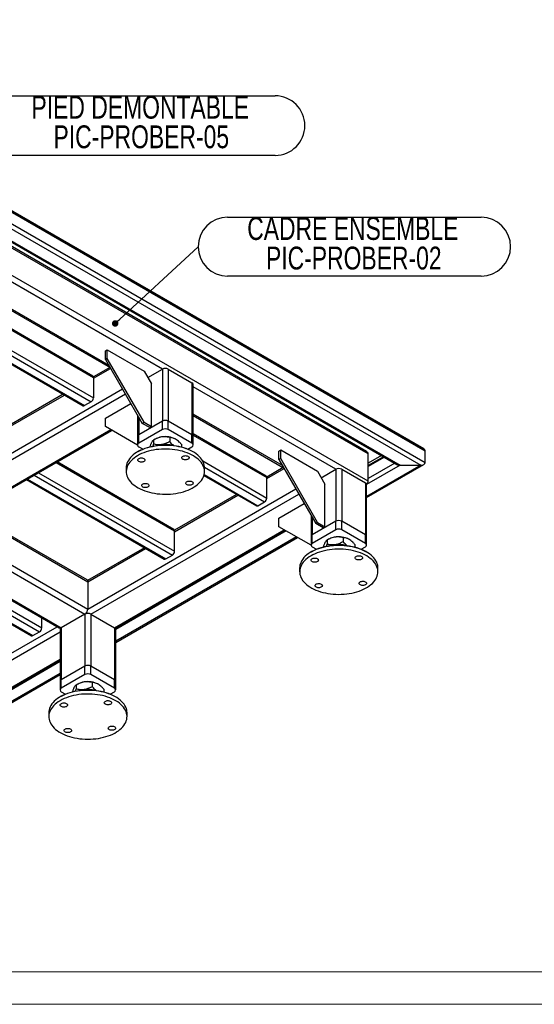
# Model space of a CAD drawing. Header units: millimetres. Extents: x 5 to 589, y 5 to 415.
# Tile 17 of 26: x 375 to 454, y 5 to 156. Entities that reach past the tile are written whole.
import ezdxf

# ---------------------------------------------------------------- set-up
doc = ezdxf.new("R2010")
doc.units = ezdxf.units.MM
doc.layers.add('NOTES', color=6, linetype='Continuous')
doc.layers.add('TRAIT-FORT', color=4, linetype='Continuous', lineweight=25)
doc.styles.add('SLDTEXTSTYLE0', font='TXT', dxfattribs={"width": 0.75})
doc.dimstyles.new('SLDDIMSTYLE1', dxfattribs={"dimtxt": 0.18, "dimasz": 1, "dimexe": 0, "dimexo": 0.0625, "dimgap": 0, "dimtad": 0, "dimtih": 1, "dimtoh": 1, "dimdec": 0, "dimrnd": 1e-09, "dimzin": 0, "dimdsep": 46, "dimtxsty": 'Standard', "dimblk1": 'DOT', "dimblk2": 'DOT', "dimsah": 1, "dimcen": 0.09, "dimadec": 0, "dimazin": 0, "dimtfac": 1, "dimtdec": 0, "dimtofl": 0, "dimtmove": 0, "dimatfit": 3, "dimldrblk": 'DOT', "dimfxl": 1, "dimfrac": 2, "dimtolj": 1, "dimtzin": 0, "dimarcsym": 0})

# ---------------------------------------------------------------- blocks, each defined once
blk = doc.blocks.new('SW_NOTE_7')
at = {"layer": 'NOTES', "color": 0}
for p, q in [((4.57, 4.57), (45.32, 4.57)), ((45.32, -4.57), (4.57, -4.57))]:
    blk.add_line(p, q, dxfattribs=at)
for centre, start, end in [((4.57, 0), 90, 270), ((45.32, 0), 270, 90)]:
    blk.add_arc(centre, 4.57, start, end, dxfattribs=at)
at = {"layer": 'NOTES', "color": 0, "char_height": 3.5, "attachment_point": 2, "style": 'SLDTEXTSTYLE0'}
for s, insert in [('PIED DEMONTABLE', (24.66, 4.57)), ('PIC-PROBER-05', (24.82, 0.04))]:
    blk.add_mtext(s, dxfattribs=dict(at, insert=insert))
blk = doc.blocks.new('SW_NOTE_13')
at = {"layer": 'NOTES', "color": 0}
for p, q in [((4.51, 4.51), (43.38, 4.51)), ((43.38, -4.51), (4.51, -4.51))]:
    blk.add_line(p, q, dxfattribs=at)
for centre, start, end in [((4.51, 0), 90, 270), ((43.38, 0), 270, 90)]:
    blk.add_arc(centre, 4.51, start, end, dxfattribs=at)
at = {"layer": 'NOTES', "color": 0, "char_height": 3.5, "attachment_point": 2, "style": 'SLDTEXTSTYLE0'}
for s, insert in [('CADRE ENSEMBLE', (23.7, 4.54)), ('PIC-PROBER-02', (23.85, 0.01))]:
    blk.add_mtext(s, dxfattribs=dict(at, insert=insert))
blk = doc.blocks.new('_Dot')
at = {"color": 0, "linetype": 'ByBlock', "lineweight": -2}
blk.add_line((-0.5, 0), (-1, 0), dxfattribs=at)
at = {"color": 0, "linetype": 'ByBlock', "const_width": 0.5}
blk.add_lwpolyline([(-0.25, 0, 1), (0.25, 0, 1)], format="xyb", close=True, dxfattribs=at)

msp = doc.modelspace()

# ---------------------------------------------------------------- linework, layer by layer
at = {"color": 7, "linetype": 'Continuous', "lineweight": 18}
for p, q in [((10, 10), (584, 10)), ((5, 5), (589, 5))]:
    msp.add_line(p, q, dxfattribs=at)
at = {"layer": 'TRAIT-FORT', "color": 4, "linetype": 'Continuous', "lineweight": 25}
for p, q in [((437.45768, 90.1387), (319.20202, 158.40625)), ((319.20202, 158.24388), (437.65654, 89.86154)), ((319.20202, 156.41483), (437.65654, 88.03248)), ((319.20202, 155.63101), (436.97772, 87.64055)), ((319.20202, 153.80226), (433.80988, 87.64055)), ((319.20202, 153.63996), (433.32992, 87.75532)), ((428.67984, 89.74117), (351.44609, 134.32726)), ((428.94499, 89.37161), (351.44609, 134.11078)), ((397.37974, 102.36806), (356.60624, 125.90611)), ((428.94499, 85.19092), (357.38606, 126.50101)), ((389.17703, 102.92338), (353.44373, 123.55177)), ((353.44373, 123.33537), (389.36443, 102.59879)), ((386.70199, 101.31502), (353.44373, 120.51461)), ((353.44373, 120.35224), (386.80142, 101.09525)), ((354.90511, 116.37308), (386.80142, 97.95974)), ((355.18087, 115.43008), (386.46201, 97.37186)), ((355.09275, 114.14302), (385.2038, 96.76028)), ((355.13041, 114.28358), (385.44378, 96.78405)), ((388.6399, 105.16018), (388.92275, 105.32346)), ((388.6399, 103.85372), (388.6399, 105.16018)), ((388.92275, 104.017), (388.92275, 105.32346)), ((388.92275, 105.32346), (394.5796, 102.05783)), ((388.92275, 104.017), (388.6399, 103.85372)), ((388.6399, 103.85372), (394.29676, 94.05576)), ((394.5796, 94.21904), (388.92275, 104.017)), ((389.31082, 102.62974), (386.79318, 101.17634)), ((386.80142, 100.96461), (389.43137, 102.48284)), ((394.5796, 102.05783), (395.71097, 100.09824)), ((395.14524, 101.07811), (397.37974, 102.36806)), ((397.37974, 102.36806), (397.37974, 94.39863)), ((398.28484, 102.36806), (398.28484, 94.39863)), ((398.28484, 102.36806), (401.90523, 100.27806)), ((386.80142, 101.09525), (386.80142, 97.95974)), ((395.71097, 93.56591), (395.71097, 100.09824)), ((401.90523, 100.27806), (401.90523, 92.30862)), ((402.09268, 92.04737), (402.09268, 100.01681)), ((423.96696, 87.01959), (402.09268, 99.64735)), ((359.81823, 80.16176), (391.69426, 98.56341)), ((363.89117, 83.55811), (391.24172, 99.34724)), ((382.17366, 98.50954), (372.65105, 93.01226)), ((372.65929, 92.80053), (382.36116, 98.4013)), ((386.46201, 97.37186), (385.44378, 96.78405)), ((388.6399, 94.87344), (392.52858, 97.11832)), ((393.5719, 95.31124), (393.5719, 92.04737)), ((415.76425, 87.57491), (402.09268, 95.46734)), ((402.09268, 95.25093), (415.95165, 87.25032)), ((388.6399, 93.56697), (388.6399, 94.87344)), ((393.75936, 94.98656), (393.75936, 92.30862)), ((397.37974, 94.39863), (393.75936, 92.30862)), ((394.29676, 94.05576), (394.5796, 94.21904)), ((395.42813, 93.40263), (394.29676, 94.05576)), ((394.5796, 94.21904), (395.71097, 93.56591)), ((397.37974, 93.09216), (397.37974, 94.39863)), ((398.28484, 93.09216), (398.28484, 94.39863)), ((401.90523, 92.30862), (398.28484, 94.39863)), ((363.43862, 78.07176), (389.45983, 93.09349)), ((363.58541, 77.9401), (389.64723, 92.98527)), ((393.57312, 90.71816), (388.6399, 93.56697)), ((397.37974, 93.09216), (393.75936, 91.00216)), ((393.75936, 91.00216), (393.75936, 92.30862)), ((395.71097, 93.56591), (395.42813, 93.40263)), ((401.90523, 91.00216), (398.28484, 93.09216)), ((401.90523, 91.00216), (401.90523, 92.30862)), ((413.28921, 85.96655), (402.09268, 92.43017)), ((402.09268, 92.2678), (413.38864, 85.74678)), ((393.5719, 92.04737), (393.5719, 90.74091)), ((396.2764, 91.63881), (396.03571, 91.49981)), ((396.036, 91.49998), (396.036, 90.87997)), ((398.48978, 91.87954), (398.48978, 91.25953)), ((400.28607, 90.84256), (400.28607, 90.42158)), ((402.09268, 90.74091), (402.09268, 92.04737)), ((393.64554, 89.72761), (393.58896, 89.69494)), ((393.75936, 90.47966), (394.41404, 90.10171)), ((401.25054, 90.10171), (401.90523, 90.47966)), ((402.07562, 89.69494), (402.01904, 89.72761)), ((415.22712, 89.81171), (415.50996, 89.97499)), ((415.22712, 88.50524), (415.22712, 89.81171)), ((415.50996, 88.66852), (415.50996, 89.97499)), ((415.50996, 89.97499), (421.16681, 86.70936)), ((428.94499, 85.19092), (428.94499, 89.37161)), ((430.98199, 89.11075), (428.94499, 87.93482)), ((437.65654, 88.03248), (437.65654, 89.86154)), ((381.10641, 88.05476), (399.2465, 77.5827)), ((399.14707, 77.80247), (381.24703, 88.13594)), ((403.55406, 88.28865), (413.38864, 82.61126)), ((415.50996, 88.66852), (415.22712, 88.50524)), ((415.22712, 88.50524), (420.88397, 78.70728)), ((421.16681, 78.87057), (415.50996, 88.66852)), ((433.80988, 87.64055), (428.67963, 84.67891)), ((428.67989, 82.68801), (437.45768, 87.75532)), ((436.97772, 87.64055), (428.67989, 82.85031)), ((431.26563, 88.94701), (428.94499, 87.60733)), ((431.40626, 88.86583), (428.94499, 87.44497)), ((432.99043, 87.9513), (428.94499, 85.61592)), ((433.80988, 87.64055), (436.97772, 87.64055)), ((377.7118, 86.09509), (398.90709, 73.85931)), ((378.39068, 86.487), (399.2465, 74.44718)), ((391.83229, 87.24611), (391.83229, 86.6582)), ((403.7417, 86.05858), (411.79101, 81.41181)), ((403.77936, 86.19914), (412.03099, 81.43557)), ((403.82981, 87.34564), (413.04923, 82.02339)), ((403.83229, 86.6582), (403.83229, 87.24611)), ((415.89804, 87.28127), (413.3804, 85.82786)), ((413.38864, 85.61613), (416.01859, 87.13437)), ((421.16681, 86.70936), (422.29819, 84.74977)), ((421.73245, 85.72964), (423.96696, 87.01959)), ((423.96696, 87.01959), (423.96696, 79.05015)), ((424.87205, 87.01959), (424.87205, 79.05015)), ((424.87205, 87.01959), (428.49244, 84.92959)), ((376.55299, 85.42612), (397.64888, 73.24773)), ((376.69356, 85.50728), (397.88886, 73.27149)), ((413.38864, 82.61126), (413.38864, 85.74678)), ((422.29819, 78.21744), (422.29819, 84.74977)), ((428.49244, 84.92959), (428.49244, 76.96015)), ((428.63923, 84.79793), (428.67984, 84.82137)), ((428.67989, 76.6989), (428.67989, 84.66834)), ((385.9529, 65.59713), (417.82893, 83.99877)), ((386.40545, 64.81329), (418.28148, 83.21493)), ((408.76088, 83.16107), (399.23826, 77.66378)), ((399.2465, 77.45205), (408.94838, 83.05283)), ((412.03099, 81.43557), (413.04923, 82.02339)), ((415.22712, 79.52497), (419.1158, 81.76985)), ((367.69964, 80.3152), (385.9529, 69.77782)), ((385.82032, 70.07084), (367.88715, 80.42344)), ((415.22712, 78.2185), (415.22712, 79.52497)), ((420.15912, 79.96277), (420.15912, 76.6989)), ((420.34657, 79.63809), (420.34657, 76.96015)), ((423.96696, 79.05015), (420.34657, 76.96015)), ((420.88397, 78.70728), (421.16681, 78.87057)), ((422.01534, 78.05416), (420.88397, 78.70728)), ((421.16681, 78.87057), (422.29819, 78.21744)), ((423.96696, 77.74369), (423.96696, 79.05015)), ((424.87205, 77.74369), (424.87205, 79.05015)), ((428.49244, 76.96015), (424.87205, 79.05015)), ((363.62607, 77.44104), (385.50035, 64.81329)), ((364.07867, 78.22485), (385.9529, 65.59713)), ((390.02583, 62.72329), (416.04704, 77.74501)), ((390.17262, 62.59163), (416.23444, 77.63679)), ((416.3577, 77.56562), (390.21302, 62.47261)), ((399.2465, 74.44718), (399.2465, 77.5827)), ((420.16033, 75.36969), (415.22712, 78.2185)), ((423.96696, 77.74369), (420.34657, 75.65368)), ((422.29819, 78.21744), (422.01534, 78.05416)), ((428.49244, 75.65368), (424.87205, 77.74369)), ((417.94136, 76.65109), (390.21328, 60.64401)), ((390.21328, 60.48171), (418.08191, 76.56993)), ((420.15912, 76.6989), (420.15912, 75.39243)), ((420.34657, 75.65368), (420.34657, 76.96015)), ((422.86362, 76.29034), (422.62292, 76.15134)), ((422.62321, 76.15151), (422.62321, 75.53149)), ((425.07699, 76.53107), (425.07699, 75.91105)), ((426.87329, 75.49409), (426.87329, 75.07311)), ((428.49244, 75.65368), (428.49244, 76.96015)), ((428.67989, 75.39243), (428.67989, 76.6989)), ((394.61874, 74.99699), (385.91224, 69.97083)), ((385.9529, 69.77782), (394.80624, 74.88875)), ((420.23275, 74.37914), (420.17618, 74.34646)), ((420.34657, 75.13118), (421.00126, 74.75324)), ((427.83775, 74.75324), (428.49244, 75.13118)), ((428.66284, 74.34646), (428.60626, 74.37914)), ((363.62607, 73.26103), (381.87996, 62.72329)), ((363.62607, 73.04463), (381.55999, 62.6916)), ((397.88886, 73.27149), (398.90709, 73.85931)), ((363.62607, 71.49787), (378.88183, 62.69091)), ((418.41951, 71.89764), (418.41951, 71.30973)), ((430.41951, 71.30973), (430.41951, 71.89764)), ((363.62607, 70.71405), (378.54242, 62.10303)), ((363.62607, 69.53843), (377.52418, 61.51522)), ((385.9529, 69.77782), (385.9529, 65.59713)), ((363.62607, 69.37612), (377.2842, 61.49145)), ((378.88183, 62.69091), (378.88183, 64.23767)), ((385.50035, 64.81329), (381.87996, 62.72329)), ((385.50035, 64.81329), (385.50035, 56.84385)), ((386.40545, 64.81329), (386.40545, 56.84385)), ((386.40545, 64.81329), (390.02583, 62.72329)), ((356.53725, 48.61584), (381.23991, 62.87638)), ((356.9898, 47.832), (381.69251, 62.09257)), ((377.52418, 61.51522), (378.54242, 62.10303)), ((381.69251, 62.46204), (381.69251, 54.4926)), ((381.87996, 62.72329), (381.87996, 54.75385)), ((390.02583, 62.72329), (390.02583, 54.75385)), ((390.21328, 54.4926), (390.21328, 62.46204)), ((381.69251, 57.55383), (364.88185, 47.84924)), ((365.00511, 48.06273), (381.69251, 57.69616)), ((365.19251, 48.38732), (381.69251, 57.91256)), ((385.50035, 56.84385), (381.87996, 54.75385)), ((385.50035, 55.53739), (385.50035, 56.84385)), ((386.40545, 55.53739), (386.40545, 56.84385)), ((390.02583, 54.75385), (386.40545, 56.84385)), ((363.15764, 44.86282), (381.69251, 55.56277)), ((381.69251, 55.72507), (363.29819, 45.10626)), ((381.69251, 54.4926), (381.69251, 53.18613)), ((385.50035, 55.53739), (381.87996, 53.44738)), ((381.87996, 53.44738), (381.87996, 54.75385)), ((390.02583, 53.44738), (386.40545, 55.53739)), ((390.02583, 53.44738), (390.02583, 54.75385)), ((390.21328, 53.18613), (390.21328, 54.4926)), ((381.87996, 52.92488), (382.53465, 52.54694)), ((384.39701, 54.08404), (384.15631, 53.94504)), ((384.1566, 53.94521), (384.1566, 53.32519)), ((386.61039, 54.32477), (386.61039, 53.70475)), ((388.40668, 53.28779), (388.40668, 52.86681)), ((389.37114, 52.54694), (390.02583, 52.92488)), ((381.76614, 52.17284), (381.70957, 52.14016)), ((390.19623, 52.14016), (390.13965, 52.17284)), ((379.9529, 49.69134), (379.9529, 49.10343)), ((391.9529, 49.10343), (391.9529, 49.69134))]:
    msp.add_line(p, q, dxfattribs=at)
at = {"layer": 'TRAIT-FORT', "color": 4, "linetype": 'Continuous', "lineweight": 25, "flags": 128}
for points in [[(401.67444, 89.90652), (401.34735, 90.0532), (401.0035, 90.18651), (400.64454, 90.3058), (400.27218, 90.41052), (399.88819, 90.50015), (399.4944, 90.57428), (399.09269, 90.63255), (398.68498, 90.67468), (398.2732, 90.70047), (397.85932, 90.7098), (397.44532, 90.70263), (397.03315, 90.67898), (396.6248, 90.63897), (396.2222, 90.58279), (395.82727, 90.51072), (395.4419, 90.42308), (395.06792, 90.32031), (394.70711, 90.20289), (394.36119, 90.07137), (394.03182, 89.92639), (393.72056, 89.76864), (393.42889, 89.59887), (393.1582, 89.41789), (392.90979, 89.22656), (392.68484, 89.02578), (392.48442, 88.81653), (392.30948, 88.5998), (392.16086, 88.37661), (392.03927, 88.14804), (391.94529, 87.91517), (391.87936, 87.67911), (391.84179, 87.44098), (391.83229, 87.24611)], [(393.64554, 89.72761), (393.77538, 89.80033), (394.08249, 89.95598), (394.40748, 90.09903), (394.74878, 90.22879), (395.10478, 90.34464), (395.47377, 90.44605), (395.85401, 90.53251), (396.24367, 90.60363), (396.6409, 90.65906), (397.04381, 90.69853), (397.45048, 90.72186), (397.85896, 90.72894), (398.26732, 90.71974), (398.67361, 90.69429), (399.07589, 90.65272), (399.47224, 90.59523), (399.86078, 90.52209), (400.23964, 90.43365), (400.60704, 90.33033), (400.96122, 90.21263), (401.30048, 90.0811), (401.62322, 89.93637)], [(393.99014, 83.9978), (394.31723, 83.85111), (394.66108, 83.7178), (395.02004, 83.59851), (395.3924, 83.49379), (395.77639, 83.40416), (396.17018, 83.33003), (396.57189, 83.27176), (396.9796, 83.22963), (397.39138, 83.20384), (397.80526, 83.19451), (398.21926, 83.20169), (398.63143, 83.22534), (399.03978, 83.26534), (399.44238, 83.32152), (399.83731, 83.39359), (400.22268, 83.48123), (400.59666, 83.584), (400.95747, 83.70143), (401.30339, 83.83294), (401.63276, 83.97792), (401.94402, 84.13567), (402.23569, 84.30544), (402.50638, 84.48642), (402.75479, 84.67776), (402.97974, 84.87853), (403.18016, 85.08778), (403.3551, 85.30451), (403.50372, 85.5277), (403.62531, 85.75628), (403.71929, 85.98915), (403.78522, 86.22521), (403.82279, 86.46333), (403.8318, 86.70238), (403.81223, 86.94122), (403.76415, 87.17872), (403.68781, 87.41373), (403.58357, 87.64514), (403.45192, 87.87185), (403.29349, 88.09278), (403.10903, 88.30687), (402.89942, 88.5131), (402.66567, 88.71049), (402.40889, 88.8981), (402.1303, 89.07504), (401.83122, 89.24046), (401.51309, 89.39358), (401.17742, 89.53366), (400.8258, 89.66004), (400.45992, 89.77211), (400.08152, 89.86934), (399.6924, 89.95127), (399.29442, 90.01751), (398.88947, 90.06774), (398.47948, 90.10172), (398.0664, 90.11929), (397.65221, 90.12037), (397.23888, 90.10495), (396.82838, 90.0731), (396.42266, 90.02498), (396.02366, 89.96081), (395.63327, 89.88091), (395.25337, 89.78565), (394.88576, 89.67549), (394.53219, 89.55094), (394.19434, 89.41261), (393.87383, 89.26116), (393.57218, 89.0973), (393.29084, 88.92182), (393.03114, 88.73555), (392.79432, 88.53938), (392.5815, 88.33425), (392.39371, 88.12113), (392.23184, 87.90104), (392.09665, 87.67502), (391.9888, 87.44416), (391.90879, 87.20955), (391.85701, 86.97232), (391.83371, 86.73359), (391.839, 86.4945), (391.87284, 86.25619), (391.93508, 86.0198), (392.02543, 85.78645), (392.14345, 85.55725), (392.28858, 85.3333), (392.46012, 85.11566), (392.65727, 84.90538), (392.87908, 84.70344), (393.12449, 84.51083), (393.39234, 84.32844), (393.68135, 84.15716), (393.99014, 83.9978)], [(400.54741, 88.53822), (400.46069, 88.59051), (400.3963, 88.65263), (400.35747, 88.72147), (400.34615, 88.79356), (400.3629, 88.8653), (400.40688, 88.9331), (400.47589, 88.99354), (400.56647, 89.0436), (400.67408, 89.08078), (400.79331, 89.10319), (400.9182, 89.10973), (401.04248, 89.10006), (401.15991, 89.07467), (401.26461, 89.03483), (401.35134, 88.98254), (401.41573, 88.92042), (401.45456, 88.85158), (401.46588, 88.77949), (401.44913, 88.70775), (401.40515, 88.63995), (401.33614, 88.57951), (401.24556, 88.52945), (401.13795, 88.49227), (401.01871, 88.46986), (400.89383, 88.46332), (400.76955, 88.47299), (400.65212, 88.49838), (400.54741, 88.53822)], [(401.62322, 89.93637), (401.92789, 89.77913), (402.01904, 89.72761)], [(403.83229, 87.24611), (403.82559, 87.40981), (403.79174, 87.64812), (403.7295, 87.88451), (403.63915, 88.11787), (403.52113, 88.34706), (403.376, 88.57101), (403.20446, 88.78865), (403.00731, 88.99894), (402.7855, 89.20087), (402.54009, 89.39349), (402.27224, 89.57587), (401.98323, 89.74715), (401.67444, 89.90652)], [(394.57565, 88.22561), (394.48507, 88.17555), (394.37746, 88.13837), (394.25823, 88.11596), (394.13334, 88.10942), (394.00906, 88.11909), (393.89163, 88.14448), (393.78693, 88.18432), (393.70021, 88.23661), (393.63582, 88.29873), (393.59698, 88.36756), (393.58566, 88.43966), (393.60241, 88.5114), (393.64639, 88.5792), (393.7154, 88.63964), (393.80599, 88.6897), (393.91359, 88.72687), (394.03283, 88.74929), (394.15772, 88.75583), (394.28199, 88.74616), (394.39943, 88.72077), (394.50413, 88.68093), (394.59085, 88.62864), (394.65524, 88.56652), (394.69407, 88.49768), (394.70539, 88.42559), (394.68865, 88.35384), (394.64466, 88.28605), (394.57565, 88.22561)], [(395.11717, 84.77818), (395.20389, 84.72589), (395.26828, 84.66377), (395.30711, 84.59494), (395.31843, 84.52284), (395.30169, 84.4511), (395.2577, 84.38331), (395.18869, 84.32286), (395.09811, 84.2728), (394.9905, 84.23563), (394.87127, 84.21321), (394.74638, 84.20667), (394.6221, 84.21634), (394.50467, 84.24173), (394.39997, 84.28157), (394.31325, 84.33386), (394.24886, 84.39598), (394.21002, 84.46482), (394.1987, 84.53691), (394.21545, 84.60866), (394.25943, 84.67645), (394.32845, 84.73689), (394.41903, 84.78696), (394.52663, 84.82413), (394.64587, 84.84655), (394.77076, 84.85308), (394.89503, 84.84341), (395.01247, 84.81802), (395.11717, 84.77818)], [(401.08893, 85.09079), (401.17951, 85.14086), (401.28712, 85.17803), (401.40636, 85.20045), (401.53124, 85.20698), (401.65552, 85.19731), (401.77295, 85.17192), (401.87766, 85.13208), (401.96438, 85.07979), (402.02877, 85.01767), (402.0676, 84.94884), (402.07892, 84.87674), (402.06217, 84.805), (402.01819, 84.73721), (401.94918, 84.67676), (401.8586, 84.6267), (401.75099, 84.58953), (401.63175, 84.56711), (401.50687, 84.56057), (401.38259, 84.57024), (401.26516, 84.59563), (401.16045, 84.63547), (401.07373, 84.68777), (401.00934, 84.74989), (400.97051, 84.81872), (400.95919, 84.89082), (400.97594, 84.96256), (401.01992, 85.03035), (401.08893, 85.09079)], [(428.26166, 74.55804), (427.93456, 74.70473), (427.59071, 74.83804), (427.23175, 74.95733), (426.85939, 75.06205), (426.4754, 75.15168), (426.08162, 75.22581), (425.67991, 75.28408), (425.27219, 75.32621), (424.86042, 75.352), (424.44654, 75.36133), (424.03253, 75.35415), (423.62037, 75.33051), (423.21201, 75.2905), (422.80941, 75.23432), (422.41449, 75.16225), (422.02911, 75.07461), (421.65513, 74.97184), (421.29432, 74.85441), (420.94841, 74.7229), (420.61904, 74.57792), (420.30777, 74.42017), (420.0161, 74.2504), (419.74542, 74.06942), (419.49701, 73.87808), (419.27206, 73.67731), (419.07164, 73.46806), (418.8967, 73.25133), (418.74808, 73.02814), (418.62649, 72.79956), (418.5325, 72.56669), (418.46657, 72.33063), (418.42901, 72.09251), (418.41951, 71.89764)], [(420.57735, 68.64932), (420.90445, 68.50264), (421.2483, 68.36933), (421.60726, 68.25004), (421.97962, 68.14532), (422.36361, 68.05569), (422.7574, 67.98156), (423.1591, 67.92329), (423.56682, 67.88116), (423.97859, 67.85537), (424.39247, 67.84604), (424.80648, 67.85321), (425.21864, 67.87686), (425.627, 67.91687), (426.0296, 67.97305), (426.42452, 68.04512), (426.8099, 68.13276), (427.18388, 68.23553), (427.54469, 68.35295), (427.8906, 68.48447), (428.21998, 68.62945), (428.53124, 68.7872), (428.82291, 68.95697), (429.09359, 69.13795), (429.342, 69.32928), (429.56695, 69.53006), (429.76738, 69.73931), (429.94231, 69.95604), (430.09093, 70.17923), (430.21252, 70.4078), (430.30651, 70.64067), (430.37244, 70.87673), (430.41, 71.11486), (430.41902, 71.35391), (430.39944, 71.59275), (430.35137, 71.83025), (430.27503, 72.06526), (430.17078, 72.29667), (430.03913, 72.52338), (429.8807, 72.7443), (429.69624, 72.95839), (429.48664, 73.16463), (429.25289, 73.36202), (428.99611, 73.54963), (428.71751, 73.72657), (428.41844, 73.89199), (428.1003, 74.04511), (427.76463, 74.18519), (427.41302, 74.31156), (427.04714, 74.42364), (426.66874, 74.52087), (426.27962, 74.6028), (425.88163, 74.66904), (425.47668, 74.71927), (425.06669, 74.75325), (424.65362, 74.77082), (424.23943, 74.77189), (423.8261, 74.75647), (423.41559, 74.72463), (423.00987, 74.67651), (422.61087, 74.61234), (422.22049, 74.53244), (421.84059, 74.43718), (421.47297, 74.32701), (421.1194, 74.20247), (420.78155, 74.06414), (420.46105, 73.91269), (420.1594, 73.74883), (419.87806, 73.57335), (419.61835, 73.38708), (419.38153, 73.19091), (419.16872, 72.98578), (418.98093, 72.77266), (418.81905, 72.55256), (418.68387, 72.32655), (418.57601, 72.09569), (418.49601, 71.86108), (418.44423, 71.62385), (418.42093, 71.38512), (418.42621, 71.14603), (418.46005, 70.90772), (418.5223, 70.67133), (418.61264, 70.43797), (418.73066, 70.20878), (418.87579, 69.98483), (419.04734, 69.76719), (419.24449, 69.5569), (419.4663, 69.35497), (419.71171, 69.16235), (419.97956, 68.97997), (420.26856, 68.80869), (420.57735, 68.64932)], [(420.23275, 74.37914), (420.3626, 74.45186), (420.66971, 74.60751), (420.99469, 74.75055), (421.33599, 74.88031), (421.69199, 74.99617), (422.06099, 75.09757), (422.44122, 75.18404), (422.83088, 75.25516), (423.22811, 75.31058), (423.63102, 75.35006), (424.03769, 75.37339), (424.44618, 75.38047), (424.85454, 75.37126), (425.26083, 75.34582), (425.6631, 75.30425), (426.05945, 75.24676), (426.44799, 75.17362), (426.82686, 75.08518), (427.19426, 74.98186), (427.54843, 74.86415), (427.88769, 74.73262), (428.21043, 74.58789)], [(428.21043, 74.58789), (428.5151, 74.43066), (428.60626, 74.37914)], [(430.41951, 71.89764), (430.4128, 72.06134), (430.37896, 72.29965), (430.31671, 72.53604), (430.22637, 72.76939), (430.10835, 72.99859), (429.96322, 73.22254), (429.79167, 73.44018), (429.59452, 73.65046), (429.37272, 73.8524), (429.1273, 74.04501), (428.85945, 74.2274), (428.57045, 74.39868), (428.26166, 74.55804)], [(421.16286, 72.87714), (421.07228, 72.82707), (420.96468, 72.7899), (420.84544, 72.76748), (420.72055, 72.76095), (420.59628, 72.77062), (420.47884, 72.79601), (420.37414, 72.83585), (420.28742, 72.88814), (420.22303, 72.95026), (420.1842, 73.01909), (420.17287, 73.09119), (420.18962, 73.16293), (420.23361, 73.23072), (420.30262, 73.29117), (420.3932, 73.34123), (420.50081, 73.3784), (420.62004, 73.40082), (420.74493, 73.40736), (420.86921, 73.39769), (420.98664, 73.3723), (421.09134, 73.33246), (421.17806, 73.28017), (421.24245, 73.21805), (421.28128, 73.14921), (421.29261, 73.07712), (421.27586, 73.00537), (421.23188, 72.93758), (421.16286, 72.87714)], [(427.13463, 73.18975), (427.04791, 73.24204), (426.98352, 73.30416), (426.94469, 73.37299), (426.93336, 73.44509), (426.95011, 73.51683), (426.99409, 73.58463), (427.06311, 73.64507), (427.15369, 73.69513), (427.26129, 73.7323), (427.38053, 73.75472), (427.50542, 73.76126), (427.62969, 73.75159), (427.74713, 73.7262), (427.85183, 73.68636), (427.93855, 73.63407), (428.00294, 73.57195), (428.04177, 73.50311), (428.0531, 73.43102), (428.03635, 73.35927), (427.99236, 73.29148), (427.92335, 73.23104), (427.83277, 73.18097), (427.72516, 73.1438), (427.60593, 73.12139), (427.48104, 73.11485), (427.35676, 73.12452), (427.23933, 73.14991), (427.13463, 73.18975)], [(421.70438, 69.42971), (421.7911, 69.37742), (421.85549, 69.3153), (421.89433, 69.24647), (421.90565, 69.17437), (421.8889, 69.10263), (421.84492, 69.03483), (421.7759, 68.97439), (421.68532, 68.92433), (421.57772, 68.88716), (421.45848, 68.86474), (421.33359, 68.8582), (421.20932, 68.86787), (421.09188, 68.89326), (420.98718, 68.9331), (420.90046, 68.98539), (420.83607, 69.04751), (420.79724, 69.11635), (420.78592, 69.18844), (420.80266, 69.26019), (420.84665, 69.32798), (420.91566, 69.38842), (421.00624, 69.43848), (421.11385, 69.47566), (421.23308, 69.49807), (421.35797, 69.50461), (421.48225, 69.49494), (421.59968, 69.46955), (421.70438, 69.42971)], [(427.67615, 69.74232), (427.76673, 69.79239), (427.87433, 69.82956), (427.99357, 69.85197), (428.11846, 69.85851), (428.24273, 69.84884), (428.36017, 69.82345), (428.46487, 69.78361), (428.55159, 69.73132), (428.61598, 69.6692), (428.65481, 69.60037), (428.66614, 69.52827), (428.64939, 69.45653), (428.6054, 69.38873), (428.53639, 69.32829), (428.44581, 69.27823), (428.33821, 69.24106), (428.21897, 69.21864), (428.09408, 69.2121), (427.9698, 69.22177), (427.85237, 69.24716), (427.74767, 69.287), (427.66095, 69.33929), (427.59656, 69.40141), (427.55773, 69.47025), (427.5464, 69.54234), (427.56315, 69.61409), (427.60713, 69.68188), (427.67615, 69.74232)], [(389.79505, 52.35174), (389.46795, 52.49843), (389.12411, 52.63174), (388.76514, 52.75103), (388.39278, 52.85575), (388.00879, 52.94538), (387.61501, 53.01951), (387.2133, 53.07778), (386.80559, 53.11991), (386.39381, 53.1457), (385.97993, 53.15503), (385.56592, 53.14785), (385.15376, 53.1242), (384.74541, 53.0842), (384.34281, 53.02802), (383.94788, 52.95594), (383.5625, 52.86831), (383.18852, 52.76554), (382.82772, 52.64811), (382.4818, 52.5166), (382.15243, 52.37162), (381.84116, 52.21387), (381.5495, 52.0441), (381.27881, 51.86312), (381.0304, 51.67178), (380.80545, 51.47101), (380.60503, 51.26176), (380.43009, 51.04502), (380.28147, 50.82184), (380.15988, 50.59326), (380.06589, 50.36039), (379.99996, 50.12433), (379.9624, 49.88621), (379.9529, 49.69134)], [(381.76614, 52.17284), (381.89599, 52.24556), (382.2031, 52.40121), (382.52808, 52.54425), (382.86938, 52.67401), (383.22538, 52.78987), (383.59438, 52.89127), (383.97461, 52.97774), (384.36427, 53.04886), (384.76151, 53.10428), (385.16442, 53.14376), (385.57108, 53.16709), (385.97957, 53.17417), (386.38793, 53.16496), (386.79422, 53.13952), (387.19649, 53.09795), (387.59285, 53.04046), (387.98138, 52.96732), (388.36025, 52.87888), (388.72765, 52.77556), (389.08182, 52.65785), (389.42109, 52.52632), (389.74382, 52.38159)], [(382.11074, 46.44302), (382.43784, 46.29634), (382.78169, 46.16303), (383.14065, 46.04373), (383.51301, 45.93902), (383.897, 45.84938), (384.29079, 45.77526), (384.69249, 45.71699), (385.10021, 45.67486), (385.51198, 45.64907), (385.92586, 45.63974), (386.33987, 45.64691), (386.75203, 45.67056), (387.16039, 45.71057), (387.56299, 45.76675), (387.95792, 45.83882), (388.34329, 45.92646), (388.71727, 46.02923), (389.07808, 46.14665), (389.42399, 46.27817), (389.75337, 46.42315), (390.06463, 46.5809), (390.3563, 46.75067), (390.62698, 46.93165), (390.87539, 47.12298), (391.10035, 47.32375), (391.30077, 47.53301), (391.4757, 47.74974), (391.62432, 47.97293), (391.74591, 48.2015), (391.8399, 48.43437), (391.90583, 48.67043), (391.94339, 48.90856), (391.95241, 49.14761), (391.93283, 49.38645), (391.88476, 49.62394), (391.80842, 49.85896), (391.70418, 50.09037), (391.57252, 50.31708), (391.41409, 50.538), (391.22963, 50.75209), (391.02003, 50.95832), (390.78628, 51.15572), (390.5295, 51.34333), (390.2509, 51.52027), (389.95183, 51.68569), (389.6337, 51.83881), (389.29802, 51.97889), (388.94641, 52.10526), (388.58053, 52.21733), (388.20213, 52.31457), (387.81301, 52.3965), (387.41502, 52.46274), (387.01007, 52.51297), (386.60008, 52.54695), (386.18701, 52.56452), (385.77282, 52.56559), (385.35949, 52.55017), (384.94899, 52.51833), (384.54327, 52.47021), (384.14426, 52.40604), (383.75388, 52.32614), (383.37398, 52.23088), (383.00636, 52.12071), (382.65279, 51.99617), (382.31495, 51.85784), (381.99444, 51.70639), (381.69279, 51.54253), (381.41145, 51.36705), (381.15174, 51.18078), (380.91492, 50.98461), (380.70211, 50.77948), (380.51432, 50.56635), (380.35244, 50.34626), (380.21726, 50.12025), (380.1094, 49.88939), (380.0294, 49.65478), (379.97762, 49.41755), (379.95432, 49.17882), (379.9596, 48.93973), (379.99345, 48.70142), (380.05569, 48.46503), (380.14604, 48.23167), (380.26405, 48.00248), (380.40918, 47.77853), (380.58073, 47.56089), (380.77788, 47.3506), (380.99969, 47.14867), (381.2451, 46.95605), (381.51295, 46.77367), (381.80196, 46.60239), (382.11074, 46.44302)], [(388.66802, 50.98345), (388.5813, 51.03574), (388.51691, 51.09786), (388.47808, 51.16669), (388.46675, 51.23879), (388.4835, 51.31053), (388.52749, 51.37832), (388.5965, 51.43877), (388.68708, 51.48883), (388.79468, 51.526), (388.91392, 51.54842), (389.03881, 51.55496), (389.16309, 51.54529), (389.28052, 51.5199), (389.38522, 51.48006), (389.47194, 51.42777), (389.53633, 51.36565), (389.57516, 51.29681), (389.58649, 51.22472), (389.56974, 51.15297), (389.52575, 51.08518), (389.45674, 51.02474), (389.36616, 50.97467), (389.25856, 50.9375), (389.13932, 50.91508), (389.01443, 50.90855), (388.89015, 50.91822), (388.77272, 50.94361), (388.66802, 50.98345)], [(389.74382, 52.38159), (390.04849, 52.22435), (390.13965, 52.17284)], [(391.9529, 49.69134), (391.94619, 49.85504), (391.91235, 50.09335), (391.8501, 50.32974), (391.75976, 50.56309), (391.64174, 50.79229), (391.49661, 51.01624), (391.32506, 51.23388), (391.12792, 51.44416), (390.90611, 51.64609), (390.66069, 51.83871), (390.39285, 52.0211), (390.10384, 52.19238), (389.79505, 52.35174)], [(382.69626, 50.67084), (382.60568, 50.62077), (382.49807, 50.5836), (382.37883, 50.56118), (382.25394, 50.55465), (382.12967, 50.56432), (382.01223, 50.58971), (381.90753, 50.62955), (381.82081, 50.68184), (381.75642, 50.74396), (381.71759, 50.81279), (381.70627, 50.88489), (381.72302, 50.95663), (381.767, 51.02442), (381.83601, 51.08487), (381.92659, 51.13493), (382.0342, 51.1721), (382.15343, 51.19452), (382.27832, 51.20106), (382.4026, 51.19139), (382.52003, 51.166), (382.62473, 51.12616), (382.71145, 51.07386), (382.77584, 51.01174), (382.81468, 50.94291), (382.826, 50.87081), (382.80925, 50.79907), (382.76527, 50.73128), (382.69626, 50.67084)], [(383.23777, 47.22341), (383.3245, 47.17112), (383.38889, 47.109), (383.42772, 47.04016), (383.43904, 46.96807), (383.42229, 46.89633), (383.37831, 46.82853), (383.3093, 46.76809), (383.21872, 46.71803), (383.11111, 46.68085), (382.99187, 46.65844), (382.86698, 46.6519), (382.74271, 46.66157), (382.62527, 46.68696), (382.52057, 46.7268), (382.43385, 46.77909), (382.36946, 46.84121), (382.33063, 46.91005), (382.31931, 46.98214), (382.33606, 47.05388), (382.38004, 47.12168), (382.44905, 47.18212), (382.53963, 47.23218), (382.64724, 47.26936), (382.76647, 47.29177), (382.89136, 47.29831), (383.01564, 47.28864), (383.13307, 47.26325), (383.23777, 47.22341)], [(389.20954, 47.53602), (389.30012, 47.58608), (389.40772, 47.62326), (389.52696, 47.64567), (389.65185, 47.65221), (389.77613, 47.64254), (389.89356, 47.61715), (389.99826, 47.57731), (390.08498, 47.52502), (390.14937, 47.4629), (390.1882, 47.39407), (390.19953, 47.32197), (390.18278, 47.25023), (390.13879, 47.18243), (390.06978, 47.12199), (389.9792, 47.07193), (389.8716, 47.03476), (389.75236, 47.01234), (389.62747, 47.0058), (389.5032, 47.01547), (389.38576, 47.04086), (389.28106, 47.0807), (389.19434, 47.13299), (389.12995, 47.19511), (389.09112, 47.26395), (389.07979, 47.33604), (389.09654, 47.40779), (389.14053, 47.47558), (389.20954, 47.53602)]]:
    msp.add_lwpolyline(points, dxfattribs=at)
at = {"layer": 'TRAIT-FORT', "color": 4, "linetype": 'Continuous', "lineweight": 25}
for centre, radius, start, end in [((386.56622, 101.12122), 0.23663, 353.7011525, 54.9866671), ((397.83229, 101.49465), 0.98369, 62.6096722, 117.3903278), ((401.77238, 99.98487), 0.32188, 5.6947993, 65.6253417), ((385.30318, 96.98031), 0.24143, 245.692881, 305.6175775), ((386.06452, 97.99327), 0.73767, 302.6054783, 357.3945215), ((397.83229, 93.52521), 0.98369, 62.6096722, 117.3903278), ((393.8922, 92.01543), 0.32188, 114.3746583, 174.3052007), ((397.83229, 92.21875), 0.98369, 62.6096722, 117.3903278), ((401.77238, 92.01543), 0.32188, 5.6947993, 65.6253417), ((393.85851, 90.74091), 0.27943, 110.7834208, 249.2165792), ((397.65647, 89.14297), 2.85198, 97.9323115, 118.9403115), ((397.74536, 87.60009), 3.22801, 98.5958167, 107.9108976), ((397.83883, 88.65766), 3.35973, 62.5433071, 99.870615), ((397.82917, 87.18818), 3.64788, 72.7328988, 98.9304668), ((401.80607, 90.74091), 0.27943, 290.7834208, 69.2165792), ((424.41951, 86.14618), 0.98369, 62.6096722, 117.3903278), ((413.16031, 85.77585), 0.23017, 352.7441705, 55.9436491), ((428.3596, 84.6364), 0.32188, 5.6947993, 65.6253417), ((412.65174, 82.6448), 0.73767, 302.6054783, 357.3945215), ((411.89039, 81.63184), 0.24143, 245.692881, 305.6175775), ((424.41951, 78.17674), 0.98369, 62.6096722, 117.3903278), ((399.01818, 77.61177), 0.23017, 352.7441705, 55.9436491), ((424.41951, 76.87027), 0.98369, 62.6096722, 117.3903278), ((420.47941, 76.66696), 0.32188, 114.3746583, 174.3052007), ((420.44572, 75.39243), 0.27943, 110.7834208, 249.2165792), ((424.24369, 73.7945), 2.85198, 97.9323115, 118.9403115), ((424.42604, 73.30919), 3.35973, 62.5433071, 99.870615), ((424.41639, 71.83971), 3.64788, 72.7328988, 98.9304668), ((428.3596, 76.66696), 0.32188, 5.6947993, 65.6253417), ((428.39329, 75.39243), 0.27943, 290.7834208, 69.2165792), ((398.5096, 74.48072), 0.73767, 302.6054783, 357.3945215), ((424.33257, 72.25162), 3.22801, 98.5958167, 107.9108976), ((397.74826, 73.46775), 0.24143, 245.692881, 305.6175775), ((385.6393, 69.81243), 0.31551, 353.7011525, 54.9866671), ((384.97036, 65.64184), 0.98356, 302.6054783, 357.3945215), ((385.9529, 63.93988), 0.98369, 62.6096722, 117.3903278), ((378.14493, 62.72444), 0.73767, 302.6054783, 357.3945215), ((381.69249, 62.98497), 0.32191, 245.692881, 305.6175775), ((382.0128, 62.4301), 0.32188, 114.3746583, 174.3052007), ((389.89299, 62.4301), 0.32188, 5.6947993, 65.6253417), ((377.38358, 61.71148), 0.24143, 245.692881, 305.6175775), ((385.9529, 55.97044), 0.98369, 62.6096722, 117.3903278), ((382.0128, 54.46066), 0.32188, 114.3746583, 174.3052007), ((385.77708, 51.5882), 2.85198, 97.9323115, 118.9403115), ((385.95943, 51.10289), 3.35973, 62.5433071, 99.870615), ((385.9529, 54.66397), 0.98369, 62.6096722, 117.3903278), ((389.89299, 54.46066), 0.32188, 5.6947993, 65.6253417), ((381.97912, 53.18613), 0.27943, 110.7834208, 249.2165792), ((385.86596, 50.04532), 3.22801, 98.5958167, 107.9108976), ((385.94978, 49.63341), 3.64788, 72.7328988, 98.9304668), ((389.92668, 53.18613), 0.27943, 290.7834208, 69.2165792)]:
    msp.add_arc(centre, radius, start, end, dxfattribs=at)
for centre, major_axis, start_param, end_param in [((428.03989, 89.37161), (0.9051, 0), 0, 0.785479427), ((428.03989, 89.37161), (0.9051, 0), 0, 0.785479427), ((436.97772, 89.86154), (0.67882, 0), 0, 0.785479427), ((436.97772, 89.86154), (0.67882, 0), 0, 0.785479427), ((433.80988, 88.03248), (0.67882, 0), 3.927072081, 4.71238898), ((433.80988, 88.03248), (0.67882, 0), 3.927072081, 4.71238898), ((436.97772, 88.03248), (0.67882, 0), 4.71238898, 6.283185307), ((436.97772, 88.03248), (0.67882, 0), 4.71238898, 6.283185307), ((428.03989, 85.19092), (0.9051, 0), 5.435107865, 6.283185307), ((428.03989, 85.19092), (0.9051, 0), 5.435107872, 6.283185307)]:
    msp.add_ellipse(centre, major_axis=major_axis, ratio=0.577381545, start_param=start_param, end_param=end_param, dxfattribs=at)
for points, knots in [([(395.48156, 90.43993), (395.49281, 90.47968), (395.52738, 90.60189), (395.58957, 90.7811), (395.65391, 90.95119), (395.69348, 91.03903), (395.70725, 91.06961)], [0, 0, 0, 0, 0.15872915, 0.488012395, 0.821739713, 1, 1, 1, 1]), ([(395.70725, 91.06961), (395.73584, 91.12724), (395.79361, 91.24369), (395.8777, 91.36292), (395.959, 91.44966), (396.01025, 91.48315), (396.036, 91.49998)], [0, 0, 0, 0, 0.249578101, 0.504364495, 0.751047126, 1, 1, 1, 1]), ([(395.9404, 90.54334), (395.94633, 90.56245), (395.97927, 90.66848), (396.01044, 90.7847), (396.036, 90.87997)], [0, 0, 0, 0, 0.1802023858, 1, 1, 1, 1]), ([(397.26289, 91.96766), (397.1562, 91.9472), (396.9406, 91.90584), (396.62679, 91.79537), (396.32336, 91.66), (396.13208, 91.55348), (396.036, 91.49998)], [0, 0, 0, 0, 0.249578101, 0.504364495, 0.751047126, 1, 1, 1, 1]), ([(397.26289, 90.79184), (397.1562, 90.7793), (396.9406, 90.75396), (396.62679, 90.76735), (396.32336, 90.80885), (396.13208, 90.85619), (396.036, 90.87997)], [0, 0, 0, 0, 0.249578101, 0.504364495, 0.751047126, 1, 1, 1, 1]), ([(398.48978, 91.87954), (398.37866, 91.90676), (398.21161, 91.94769), (397.97951, 91.98075), (397.73627, 92.00184), (397.52107, 91.99834), (397.34001, 91.9789), (397.28861, 91.97141), (397.26289, 91.96766)], [0, 0, 0, 0, 0.2875301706, 0.4322633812, 0.5754513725, 0.8796575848, 0.9397896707, 1, 1, 1, 1]), ([(398.48978, 91.25953), (398.32171, 91.16819), (398.06717, 91.02985), (397.70266, 90.89348), (397.46192, 90.82629), (397.31429, 90.80074), (397.26289, 90.79184)], [0, 0, 0, 0, 0.432045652, 0.654349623, 0.879653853, 1, 1, 1, 1]), ([(399.38793, 91.63895), (399.37017, 91.64898), (399.24106, 91.72191), (398.99722, 91.82065), (398.71662, 91.8737), (398.5511, 91.87796), (398.48978, 91.87954)], [0, 0, 0, 0, 0.056824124, 0.413183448, 0.782596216, 1, 1, 1, 1]), ([(399.12589, 90.64063), (399.12185, 90.64342), (399.08054, 90.67202), (399.00449, 90.73807), (398.85657, 90.86794), (398.71598, 91.00929), (398.58137, 91.15492), (398.52032, 91.22464), (398.48978, 91.25953)], [0, 0, 0, 0, 0.018011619, 0.184516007, 0.347007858, 0.697987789, 0.848900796, 1, 1, 1, 1]), ([(400.28607, 90.84256), (400.23381, 90.90181), (400.1291, 91.02053), (399.93038, 91.22405), (399.68421, 91.44866), (399.48756, 91.57496), (399.38793, 91.63895)], [0, 0, 0, 0, 0.185495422, 0.371706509, 0.681662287, 1, 1, 1, 1]), ([(422.06877, 75.09146), (422.08002, 75.13121), (422.1146, 75.25342), (422.17679, 75.43263), (422.24112, 75.60271), (422.28069, 75.69056), (422.29447, 75.72114)], [0, 0, 0, 0, 0.15872915, 0.488012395, 0.821739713, 1, 1, 1, 1]), ([(422.29447, 75.72114), (422.32306, 75.77877), (422.38082, 75.89522), (422.46491, 76.01445), (422.54622, 76.10118), (422.59747, 76.13468), (422.62321, 76.15151)], [0, 0, 0, 0, 0.249578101, 0.504364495, 0.751047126, 1, 1, 1, 1]), ([(422.52761, 75.19487), (422.53355, 75.21398), (422.56649, 75.32001), (422.59766, 75.43622), (422.62321, 75.53149)], [0, 0, 0, 0, 0.180202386, 1, 1, 1, 1]), ([(423.8501, 76.61919), (423.74342, 76.59873), (423.52782, 76.55737), (423.21401, 76.44689), (422.91057, 76.31152), (422.71929, 76.20501), (422.62321, 76.15151)], [0, 0, 0, 0, 0.249578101, 0.504364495, 0.751047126, 1, 1, 1, 1]), ([(423.8501, 75.44337), (423.74342, 75.43083), (423.52782, 75.40549), (423.21401, 75.41888), (422.91057, 75.46038), (422.71929, 75.50772), (422.62321, 75.53149)], [0, 0, 0, 0, 0.249578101, 0.504364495, 0.751047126, 1, 1, 1, 1]), ([(425.07699, 76.53107), (424.96588, 76.55829), (424.79883, 76.59922), (424.56672, 76.63228), (424.32349, 76.65337), (424.10829, 76.64987), (423.92722, 76.63043), (423.87582, 76.62294), (423.8501, 76.61919)], [0, 0, 0, 0, 0.2875301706, 0.4322633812, 0.5754513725, 0.8796575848, 0.9397896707, 1, 1, 1, 1]), ([(425.07699, 75.91105), (424.90893, 75.81972), (424.65439, 75.68138), (424.28988, 75.545), (424.04913, 75.47782), (423.9015, 75.45227), (423.8501, 75.44337)], [0, 0, 0, 0, 0.432045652, 0.654349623, 0.879653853, 1, 1, 1, 1]), ([(425.97514, 76.29048), (425.95738, 76.30051), (425.82827, 76.37344), (425.58443, 76.47217), (425.30383, 76.52523), (425.13831, 76.52949), (425.07699, 76.53107)], [0, 0, 0, 0, 0.056824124, 0.413183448, 0.782596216, 1, 1, 1, 1]), ([(425.7131, 75.29216), (425.70907, 75.29495), (425.66775, 75.32355), (425.5917, 75.3896), (425.44378, 75.51947), (425.3032, 75.66082), (425.16858, 75.80645), (425.10754, 75.87617), (425.07699, 75.91105)], [0, 0, 0, 0, 0.018011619, 0.184516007, 0.347007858, 0.697987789, 0.848900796, 1, 1, 1, 1]), ([(426.87329, 75.49409), (426.82103, 75.55334), (426.71631, 75.67206), (426.51759, 75.87558), (426.27142, 76.10019), (426.07478, 76.22649), (425.97514, 76.29048)], [0, 0, 0, 0, 0.185495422, 0.371706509, 0.681662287, 1, 1, 1, 1]), ([(385.38349, 54.41289), (385.27681, 54.39242), (385.06121, 54.35107), (384.7474, 54.24059), (384.44397, 54.10522), (384.25268, 53.99871), (384.1566, 53.94521)], [0, 0, 0, 0, 0.249578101, 0.504364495, 0.751047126, 1, 1, 1, 1]), ([(386.61039, 54.32477), (386.49927, 54.35199), (386.33222, 54.39292), (386.10011, 54.42598), (385.85688, 54.44707), (385.64168, 54.44357), (385.46061, 54.42413), (385.40921, 54.41664), (385.38349, 54.41289)], [0, 0, 0, 0, 0.2875301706, 0.4322633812, 0.5754513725, 0.8796575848, 0.9397896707, 1, 1, 1, 1]), ([(383.60216, 52.88515), (383.61341, 52.92491), (383.64799, 53.04712), (383.71018, 53.22632), (383.77451, 53.39641), (383.81408, 53.48426), (383.82786, 53.51484)], [0, 0, 0, 0, 0.15872915, 0.488012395, 0.821739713, 1, 1, 1, 1]), ([(383.82786, 53.51484), (383.85645, 53.57247), (383.91422, 53.68892), (383.9983, 53.80815), (384.07961, 53.89488), (384.13086, 53.92838), (384.1566, 53.94521)], [0, 0, 0, 0, 0.249578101, 0.504364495, 0.751047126, 1, 1, 1, 1]), ([(384.061, 52.98857), (384.06694, 53.00768), (384.09988, 53.11371), (384.13105, 53.22992), (384.1566, 53.32519)], [0, 0, 0, 0, 0.180202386, 1, 1, 1, 1]), ([(385.38349, 53.23707), (385.27681, 53.22453), (385.06121, 53.19919), (384.7474, 53.21258), (384.44397, 53.25408), (384.25268, 53.30142), (384.1566, 53.32519)], [0, 0, 0, 0, 0.249578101, 0.504364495, 0.751047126, 1, 1, 1, 1]), ([(386.61039, 53.70475), (386.44232, 53.61342), (386.18778, 53.47508), (385.82327, 53.3387), (385.58252, 53.27152), (385.43489, 53.24597), (385.38349, 53.23707)], [0, 0, 0, 0, 0.432045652, 0.654349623, 0.879653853, 1, 1, 1, 1]), ([(387.50853, 54.08418), (387.49078, 54.09421), (387.36166, 54.16714), (387.11782, 54.26587), (386.83722, 54.31893), (386.67171, 54.32319), (386.61039, 54.32477)], [0, 0, 0, 0, 0.056824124, 0.413183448, 0.782596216, 1, 1, 1, 1]), ([(387.24649, 53.08586), (387.24246, 53.08865), (387.20114, 53.11725), (387.1251, 53.18329), (386.97717, 53.31317), (386.83659, 53.45452), (386.70197, 53.60015), (386.64093, 53.66987), (386.61039, 53.70475)], [0, 0, 0, 0, 0.018011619, 0.184516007, 0.347007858, 0.697987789, 0.848900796, 1, 1, 1, 1]), ([(388.40668, 53.28779), (388.35442, 53.34704), (388.2497, 53.46576), (388.05099, 53.66928), (387.80481, 53.89388), (387.60817, 54.02019), (387.50853, 54.08418)], [0, 0, 0, 0, 0.185495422, 0.371706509, 0.681662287, 1, 1, 1, 1])]:
    msp.add_open_spline(points, degree=3, knots=knots, dxfattribs=at)

# ---------------------------------------------------------------- block references
at = {"layer": 'NOTES', "color": 211}
for name, p in [('SW_NOTE_7', (369.32084, 139.69555)), ('SW_NOTE_13', (402.86885, 121.13583))]:
    msp.add_blockref(name, p, dxfattribs=at)

# ---------------------------------------------------------------- leaders
msp.add_leader([(390.13936, 109.37262), (402.86885, 121.13583)], dimstyle='SLDDIMSTYLE1', dxfattribs=at)

doc.saveas('drawing.dxf')
